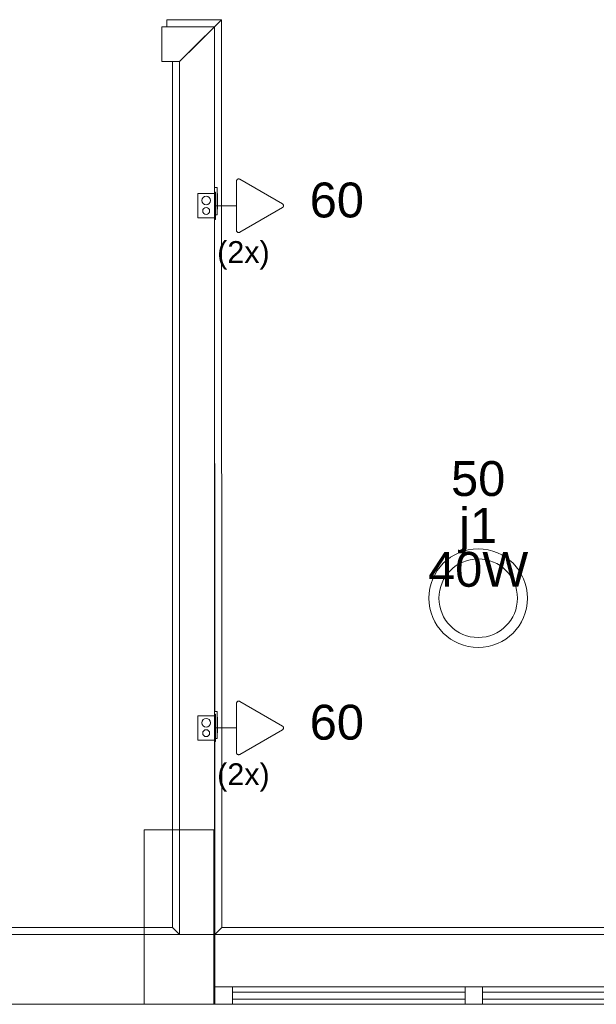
# Model space of a CAD drawing. Extents: x 5066 to 9756, y -2696 to -1109.
# Tile 198 of 208: x 9419.5 to 9422.8, y -2579.04 to -2573.4. Entities that reach past the tile are written whole.
import ezdxf

# ---------------------------------------------------------------- set-up
doc = ezdxf.new("R2010")
doc.units = 0
doc.header["$MEASUREMENT"] = 0
doc.linetypes.add('NULL', pattern=[0])
for name, color, linetype, lineweight in [('EL-Tomadas', 150, 'CONTINUOUS', 20), ('IFC-Caixa de passagem-Contorno', 44, 'CONTINUOUS', 5), ('IFC-Elemento construtivo genérico-Contorno', 253, 'CONTINUOUS', 5), ('IFC-Janela-Contorno', 142, 'CONTINUOUS', 5), ('IFC-Parede padrão-Contorno', 44, 'CONTINUOUS', 5), ('IFC-Parte de elemento de construção-Contorno', 253, 'CONTINUOUS', 5), ('IFC-Pilar-Contorno', 83, 'CONTINUOUS', 5), ('P-SIMBOL', 172, 'CONTINUOUS', 20)]:
    doc.layers.add(name, color=color, linetype=linetype, lineweight=lineweight)
doc.layers.add('textos', color=2, linetype='CONTINUOUS')
doc.styles.add('Arial', font='arial.ttf')

msp = doc.modelspace()

# ---------------------------------------------------------------- linework, layer by layer
at = {"layer": 'EL-Tomadas'}
for p, q in [((9420.742, -2574.6045), (9420.7421, -2574.3213)), ((9420.7601, -2574.3109), (9421.0053, -2574.4525)), ((9420.7421, -2574.4629), (9420.6215, -2574.4629)), ((9421.0053, -2574.4733), (9420.76, -2574.6149)), ((9420.742, -2577.5958), (9420.7421, -2577.3126)), ((9420.7601, -2577.3022), (9421.0053, -2577.4438)), ((9420.7421, -2577.4542), (9420.6215, -2577.4542)), ((9421.0053, -2577.4646), (9420.76, -2577.6062))]:
    msp.add_line(p, q, dxfattribs=at)
for points in [[(9420.7601, -2574.3109), (9420.7588, -2574.3103), (9420.7575, -2574.3098), (9420.7562, -2574.3095), (9420.7548, -2574.3093), (9420.7534, -2574.3093), (9420.752, -2574.3095), (9420.7507, -2574.3098), (9420.7493, -2574.3103), (9420.7481, -2574.3109), (9420.7469, -2574.3116), (9420.7459, -2574.3125), (9420.7449, -2574.3136), (9420.7441, -2574.3147), (9420.7434, -2574.3159), (9420.7428, -2574.3172), (9420.7424, -2574.3185), (9420.7422, -2574.3199), (9420.7421, -2574.3213)], [(9421.0053, -2574.4733), (9421.0065, -2574.4725), (9421.0076, -2574.4716), (9421.0085, -2574.4706), (9421.0094, -2574.4695), (9421.0101, -2574.4682), (9421.0106, -2574.467), (9421.011, -2574.4656), (9421.0113, -2574.4643), (9421.0113, -2574.4629), (9421.0113, -2574.4615), (9421.011, -2574.4601), (9421.0106, -2574.4588), (9421.0101, -2574.4575), (9421.0094, -2574.4563), (9421.0085, -2574.4551), (9421.0076, -2574.4541), (9421.0065, -2574.4532), (9421.0053, -2574.4525)], [(9420.742, -2574.6045), (9420.742, -2574.6059), (9420.7423, -2574.6073), (9420.7427, -2574.6086), (9420.7432, -2574.6099), (9420.7439, -2574.6111), (9420.7448, -2574.6122), (9420.7457, -2574.6133), (9420.7468, -2574.6142), (9420.748, -2574.6149), (9420.7492, -2574.6155), (9420.7505, -2574.616), (9420.7519, -2574.6163), (9420.7533, -2574.6165), (9420.7547, -2574.6165), (9420.756, -2574.6163), (9420.7574, -2574.616), (9420.7587, -2574.6156), (9420.76, -2574.6149)], [(9420.7601, -2577.3022), (9420.7588, -2577.3016), (9420.7575, -2577.3011), (9420.7562, -2577.3008), (9420.7548, -2577.3006), (9420.7534, -2577.3006), (9420.752, -2577.3008), (9420.7507, -2577.3011), (9420.7493, -2577.3016), (9420.7481, -2577.3022), (9420.7469, -2577.303), (9420.7459, -2577.3038), (9420.7449, -2577.3049), (9420.7441, -2577.306), (9420.7434, -2577.3072), (9420.7428, -2577.3085), (9420.7424, -2577.3098), (9420.7422, -2577.3112), (9420.7421, -2577.3126)], [(9421.0053, -2577.4646), (9421.0065, -2577.4638), (9421.0076, -2577.4629), (9421.0085, -2577.4619), (9421.0094, -2577.4608), (9421.0101, -2577.4596), (9421.0106, -2577.4583), (9421.011, -2577.4569), (9421.0113, -2577.4556), (9421.0113, -2577.4542), (9421.0113, -2577.4528), (9421.011, -2577.4514), (9421.0106, -2577.4501), (9421.0101, -2577.4488), (9421.0094, -2577.4476), (9421.0085, -2577.4465), (9421.0076, -2577.4454), (9421.0065, -2577.4445), (9421.0053, -2577.4438)], [(9420.742, -2577.5958), (9420.742, -2577.5972), (9420.7423, -2577.5986), (9420.7427, -2577.5999), (9420.7432, -2577.6012), (9420.7439, -2577.6024), (9420.7448, -2577.6035), (9420.7457, -2577.6046), (9420.7468, -2577.6055), (9420.748, -2577.6062), (9420.7492, -2577.6069), (9420.7505, -2577.6073), (9420.7519, -2577.6077), (9420.7533, -2577.6078), (9420.7547, -2577.6078), (9420.756, -2577.6077), (9420.7574, -2577.6073), (9420.7587, -2577.6069), (9420.76, -2577.6062)]]:
    msp.add_lwpolyline(points, dxfattribs=at)
at = {"layer": 'IFC-Caixa de passagem-Contorno'}
for p, q in [((9420.5205, -2574.5329), (9420.5205, -2574.3929)), ((9420.6155, -2574.3929), (9420.5205, -2574.3929)), ((9420.6155, -2574.5409), (9420.6155, -2574.3849)), ((9420.6215, -2574.3849), (9420.6155, -2574.3849)), ((9420.6215, -2574.5409), (9420.6215, -2574.3849)), ((9420.6155, -2574.5329), (9420.5205, -2574.5329)), ((9420.6215, -2574.5409), (9420.6155, -2574.5409)), ((9420.5205, -2577.5242), (9420.5205, -2577.3842)), ((9420.6155, -2577.3842), (9420.5205, -2577.3842)), ((9420.6155, -2577.5322), (9420.6155, -2577.3762)), ((9420.6215, -2577.3762), (9420.6155, -2577.3762)), ((9420.6215, -2577.5322), (9420.6215, -2577.3762)), ((9420.6155, -2577.5242), (9420.5205, -2577.5242)), ((9420.6215, -2577.5322), (9420.6155, -2577.5322))]:
    msp.add_line(p, q, dxfattribs=at)
for centre, radius in [((9420.5679, -2574.4329), 0.025), ((9420.5679, -2574.4929), 0.0199), ((9420.5679, -2577.4242), 0.025), ((9420.5679, -2577.4842), 0.0199)]:
    msp.add_circle(centre, radius, dxfattribs=at)
at = {"layer": 'IFC-Elemento construtivo genérico-Contorno', "color": 8, "lineweight": 5}
for p, q in [((9420.6154, -2574.3592), (9420.6314, -2574.3592)), ((9420.6314, -2574.5152), (9420.6314, -2574.3592)), ((9420.6314, -2574.3922), (9420.633, -2574.3922)), ((9420.633, -2574.4822), (9420.633, -2574.3922)), ((9420.6154, -2574.5152), (9420.6314, -2574.5152)), ((9420.6314, -2574.4822), (9420.633, -2574.4822)), ((9420.6154, -2577.3592), (9420.6314, -2577.3592)), ((9420.6314, -2577.5152), (9420.6314, -2577.3592)), ((9420.6314, -2577.3922), (9420.633, -2577.3922)), ((9420.633, -2577.4822), (9420.633, -2577.3922)), ((9420.6314, -2577.4822), (9420.633, -2577.4822)), ((9420.6154, -2577.5152), (9420.6314, -2577.5152))]:
    msp.add_line(p, q, dxfattribs=at)
at = {"layer": 'IFC-Janela-Contorno', "color": 8, "lineweight": 5}
for p, q in [((9420.618, -2578.9372), (9420.6394, -2578.9372)), ((9420.6394, -2578.9372), (9420.718, -2578.9372)), ((9420.718, -2578.9372), (9422.0513, -2578.9372)), ((9420.718, -2579.0372), (9420.718, -2578.9372)), ((9420.718, -2578.9587), (9420.718, -2578.9372)), ((9420.718, -2579.0372), (9420.718, -2578.9587)), ((9420.718, -2578.9672), (9421.1513, -2578.9672)), ((9421.1507, -2578.9372), (9422.2443, -2578.9372)), ((9421.1507, -2578.9672), (9422.0513, -2578.9672)), ((9421.1513, -2578.9672), (9422.0513, -2578.9672)), ((9422.0513, -2578.9372), (9422.0728, -2578.9372)), ((9422.0513, -2579.0158), (9422.0513, -2578.9372)), ((9422.0728, -2578.9372), (9422.1513, -2578.9372)), ((9422.1513, -2578.9587), (9422.1513, -2578.9372)), ((9422.1513, -2578.9372), (9423.4846, -2578.9372)), ((9422.1513, -2579.0372), (9422.1513, -2578.9372)), ((9422.1513, -2579.0372), (9422.1513, -2578.9587)), ((9422.1513, -2578.9672), (9422.5846, -2578.9672)), ((9422.2443, -2578.9672), (9423.3379, -2578.9672)), ((9422.5846, -2578.9672), (9423.4846, -2578.9672)), ((9420.718, -2579.0072), (9421.1513, -2579.0072)), ((9421.1507, -2579.0072), (9422.0513, -2579.0072)), ((9421.1513, -2579.0072), (9422.0513, -2579.0072)), ((9422.0513, -2579.0372), (9422.0513, -2579.0158)), ((9422.1513, -2579.0072), (9422.5846, -2579.0072)), ((9422.2443, -2579.0072), (9423.3379, -2579.0072)), ((9422.5846, -2579.0072), (9423.4846, -2579.0072)), ((9420.618, -2579.0372), (9420.6394, -2579.0372)), ((9420.6394, -2579.0372), (9420.718, -2579.0372)), ((9420.718, -2579.0372), (9422.0513, -2579.0372)), ((9422.0513, -2579.0372), (9422.0728, -2579.0372)), ((9422.0728, -2579.0372), (9422.1513, -2579.0372)), ((9422.1513, -2579.0372), (9423.4846, -2579.0372))]:
    msp.add_line(p, q, dxfattribs=at)
at = {"layer": 'IFC-Parede padrão-Contorno', "color": 8, "lineweight": 5}
for p, q in [((9420.314, -2573.4372), (9420.321, -2573.4372)), ((9420.314, -2573.6326), (9420.314, -2573.4372)), ((9420.321, -2573.4372), (9420.6154, -2573.4372)), ((9420.468, -2573.5846), (9420.6154, -2573.4372)), ((9420.6154, -2574.8057), (9420.6154, -2573.4372)), ((9420.4154, -2573.6372), (9420.5628, -2573.4899)), ((9420.314, -2573.6372), (9420.314, -2573.6326)), ((9420.314, -2573.6372), (9420.3887, -2573.6372)), ((9420.3887, -2573.6372), (9420.4154, -2573.6372)), ((9420.4154, -2577.3214), (9420.4154, -2573.6372)), ((9420.6154, -2578.6372), (9420.6154, -2574.8057)), ((9420.4154, -2578.6372), (9420.4154, -2577.3214)), ((9419.4145, -2578.6372), (9420.0709, -2578.6372)), ((9420.0571, -2578.6372), (9420.4154, -2578.6372)), ((9420.0709, -2578.6372), (9420.618, -2578.6372)), ((9420.6154, -2578.6372), (9420.618, -2578.6372)), ((9420.618, -2578.6372), (9425.018, -2578.6372)), ((9420.618, -2578.9372), (9420.618, -2578.6372)), ((9420.618, -2578.7281), (9420.618, -2578.6372)), ((9420.618, -2579.0372), (9420.618, -2578.7281)), ((9419.4145, -2579.0372), (9420.0709, -2579.0372)), ((9420.0709, -2579.0372), (9420.618, -2579.0372))]:
    msp.add_line(p, q, dxfattribs=at)
at = {"layer": 'IFC-Parte de elemento de construção-Contorno', "color": 8, "lineweight": 5}
for p, q in [((9420.342, -2573.4372), (9420.342, -2573.3972)), ((9420.342, -2573.3972), (9420.6553, -2573.3972)), ((9420.6154, -2573.4372), (9420.6553, -2573.3972)), ((9420.6154, -2573.4372), (9420.6159, -2574.3592)), ((9420.6553, -2573.3972), (9420.658, -2578.5972)), ((9420.3754, -2578.5972), (9420.3754, -2573.6372)), ((9420.6159, -2574.5152), (9420.6173, -2577.3592)), ((9420.6174, -2577.5152), (9420.618, -2578.6372)), ((9412.4612, -2578.5972), (9420.3754, -2578.5972)), ((9419.4145, -2578.6372), (9420.0709, -2578.6372)), ((9420.0709, -2578.6372), (9420.4154, -2578.6372)), ((9420.3754, -2578.5972), (9420.4154, -2578.6372)), ((9420.618, -2578.6372), (9420.658, -2578.5972)), ((9420.658, -2578.5972), (9425.1953, -2578.5972))]:
    msp.add_line(p, q, dxfattribs=at)
at = {"layer": 'IFC-Pilar-Contorno', "color": 146, "lineweight": 5, "true_color": 0x105689}
for p, q in [((9420.2119, -2578.0373), (9420.6119, -2578.0373)), ((9420.2119, -2578.0373), (9420.3654, -2578.0373)), ((9420.2119, -2578.6537), (9420.2119, -2578.0373)), ((9420.3654, -2578.0373), (9420.6119, -2578.0373)), ((9420.6119, -2579.0373), (9420.6119, -2578.0373)), ((9420.6119, -2578.4209), (9420.6119, -2578.0373)), ((9420.6119, -2579.0373), (9420.6119, -2578.4209)), ((9420.2119, -2579.0373), (9420.2119, -2578.6537)), ((9420.2119, -2579.0373), (9420.4585, -2579.0373)), ((9420.4585, -2579.0373), (9420.6119, -2579.0373))]:
    msp.add_line(p, q, dxfattribs=at)
at = {"layer": 'P-SIMBOL'}
for radius in [0.2825, 0.225]:
    msp.add_circle((9422.1266, -2576.711), radius, dxfattribs=at)

# ---------------------------------------------------------------- texts
at = {"layer": 'EL-Tomadas', "linetype": 'NULL', "char_height": 0.125, "width": 0.61998, "attachment_point": 7, "line_spacing_factor": 0.6, "style": 'Arial'}
for insert in [(9420.6311, -2574.8283), (9420.6311, -2577.8196)]:
    msp.add_mtext('(2x)', dxfattribs=dict(at, insert=insert))
at = {"layer": 'textos', "linetype": 'NULL', "char_height": 0.2, "line_spacing_factor": 0.6, "style": 'Arial'}
for s, insert, width, attachment_point in [('60', (9421.1613, -2574.5329), 0.622891, 7), ('50', (9422.1266, -2576.1285), 0.622891, 8), ('j1', (9422.1266, -2576.4545), 0.435859, 8), ('40W', (9422.1266, -2576.6485), 1.151445, 8), ('60', (9421.1613, -2577.5242), 0.622891, 7)]:
    msp.add_mtext(s, dxfattribs=dict(at, insert=insert, width=width, attachment_point=attachment_point))

doc.saveas('drawing.dxf')
